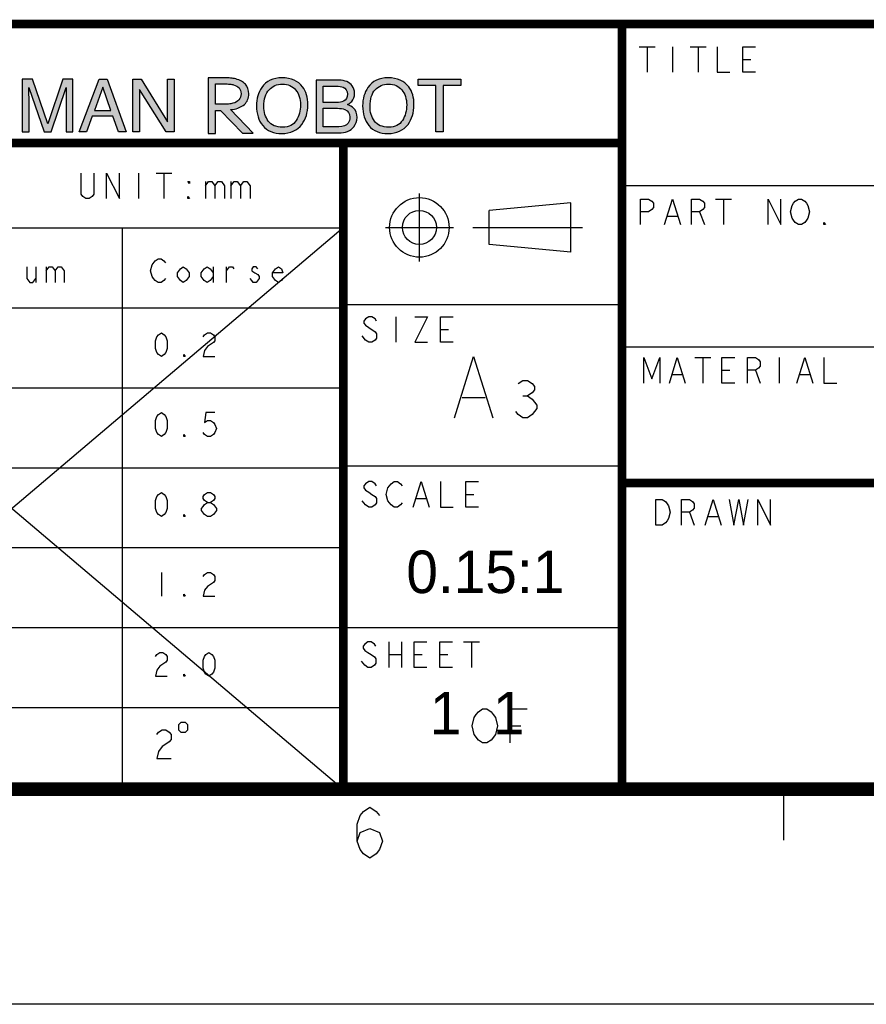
# Model space of a CAD drawing. Header units: millimetres. Extents: x 11 to 407, y 12 to 285.
# Tile 40 of 42: x 256 to 306, y 12 to 70. Entities that reach past the tile are written whole.
import ezdxf

# ---------------------------------------------------------------- set-up
doc = ezdxf.new("R2010")
doc.units = ezdxf.units.MM
doc.header["$LTSCALE"] = 23.1
doc.layers.get('0').update_dxf_attribs({"linetype": 'CONTINUOUS'})
doc.styles.add('TEXTSTYLE_2', font='txt')

msp = doc.modelspace()

# ---------------------------------------------------------------- hatches: boundary and pattern name
at = {"linetype": 'Continuous'}
h = msp.add_hatch(color=7, dxfattribs=at)
edge = h.paths.add_edge_path()
edge.add_spline(control_points=[(237.7376, 69.3162), (237.7376, 69.3162), (235.5933, 69.3162), (235.5933, 69.3162), (235.5933, 69.3162), (232.8167, 69.3162), (232.8167, 69.3162), (232.8167, 69.3162), (233.3036, 67.8738), (233.3036, 67.8738), (233.3036, 67.8738), (235.4928, 67.8738), (235.4928, 67.8738), (235.4928, 67.8738), (235.104, 63.3154), (235.104, 63.3154), (235.104, 63.3154), (236.6092, 63.3154), (236.6092, 63.3154), (236.6092, 63.3154), (237.2381, 67.7913), (237.2381, 67.7913), (237.4154, 67.1262), (238.2901, 63.6219), (238.3861, 63.3216), (238.3861, 63.3216), (239.7379, 63.3216), (239.7379, 63.3216), (239.7379, 63.3216), (239.7421, 63.3216), (239.7421, 63.3216), (239.7421, 63.3216), (237.7376, 69.3162), (237.7376, 69.3162)], knot_values=[0, 0, 0, 0, 1, 1, 1, 2, 2, 2, 3, 3, 3, 4, 4, 4, 5, 5, 5, 6, 6, 6, 7, 7, 7, 8, 8, 8, 9, 9, 9, 10, 10, 10, 11, 11, 11, 11], degree=3, periodic=0)
edge = h.paths.add_edge_path()
edge.add_spline(control_points=[(252.3616, 66.3487), (252.5756, 66.1419), (252.6946, 65.9069), (252.7182, 65.6438), (252.7182, 65.6438), (252.3088, 65.6438), (252.3088, 65.6438), (252.2633, 65.8436), (252.1723, 66.0019), (252.0362, 66.1187), (251.9001, 66.2354), (251.7091, 66.2938), (251.4633, 66.2938), (251.1635, 66.2938), (250.9213, 66.1865), (250.7368, 65.9716), (250.5524, 65.7571), (250.4602, 65.4279), (250.4602, 64.9844), (250.4602, 64.6211), (250.5434, 64.3265), (250.7099, 64.1005), (250.8765, 63.8744), (251.1249, 63.7615), (251.4552, 63.7615), (251.7593, 63.7615), (251.9909, 63.8804), (252.1497, 64.1181), (252.2341, 64.2433), (252.2969, 64.4079), (252.3384, 64.6119), (252.3384, 64.6119), (252.7478, 64.6119), (252.7478, 64.6119), (252.7115, 64.2855), (252.5919, 64.0119), (252.389, 63.791), (252.1456, 63.5251), (251.8175, 63.3922), (251.4044, 63.3922), (251.0483, 63.3922), (250.7493, 63.5012), (250.5073, 63.7194), (250.1889, 64.008), (250.0297, 64.4536), (250.0297, 65.0561), (250.0297, 65.5137), (250.1493, 65.8888), (250.3885, 66.1816), (250.6471, 66.4997), (251.0038, 66.6589), (251.4584, 66.6589), (251.8463, 66.6589), (252.1474, 66.5555), (252.3616, 66.3487)], knot_values=[0, 0, 0, 0, 1, 1, 1, 2, 2, 2, 3, 3, 3, 4, 4, 4, 5, 5, 5, 6, 6, 6, 7, 7, 7, 8, 8, 8, 9, 9, 9, 10, 10, 10, 11, 11, 11, 12, 12, 12, 13, 13, 13, 14, 14, 14, 15, 15, 15, 16, 16, 16, 17, 17, 17, 18, 18, 18, 18], degree=3, periodic=0)
edge = h.paths.add_edge_path()
edge.add_spline(control_points=[(256.4006, 66.5745), (256.4006, 66.5745), (257.0022, 66.5745), (257.0022, 66.5745), (257.0022, 66.5745), (257.8937, 63.9535), (257.8937, 63.9535), (257.8937, 63.9535), (258.7787, 66.5745), (258.7787, 66.5745), (258.7787, 66.5745), (259.3761, 66.5745), (259.3761, 66.5745), (259.3761, 66.5745), (259.3761, 63.4745), (259.3761, 63.4745), (259.3761, 63.4745), (258.9752, 63.4745), (258.9752, 63.4745), (258.9752, 63.4745), (258.9752, 65.3041), (258.9752, 65.3041), (258.9752, 65.3674), (258.9766, 65.4722), (258.9794, 65.6185), (258.9822, 65.7648), (258.9836, 65.9217), (258.9836, 66.0891), (258.9836, 66.0891), (258.0985, 63.4745), (258.0985, 63.4745), (258.0985, 63.4745), (257.6825, 63.4745), (257.6825, 63.4745), (257.6825, 63.4745), (256.7889, 66.0891), (256.7889, 66.0891), (256.7889, 66.0891), (256.7889, 65.9942), (256.7889, 65.9942), (256.7889, 65.9182), (256.791, 65.8025), (256.7953, 65.647), (256.7995, 65.4916), (256.8016, 65.3772), (256.8016, 65.3041), (256.8016, 65.3041), (256.8016, 63.4745), (256.8016, 63.4745), (256.8016, 63.4745), (256.4006, 63.4745), (256.4006, 63.4745), (256.4006, 63.4745), (256.4006, 66.5745), (256.4006, 66.5745)], knot_values=[0, 0, 0, 0, 1, 1, 1, 2, 2, 2, 3, 3, 3, 4, 4, 4, 5, 5, 5, 6, 6, 6, 7, 7, 7, 8, 8, 8, 9, 9, 9, 10, 10, 10, 11, 11, 11, 12, 12, 12, 13, 13, 13, 14, 14, 14, 15, 15, 15, 16, 16, 16, 17, 17, 17, 18, 18, 18, 18], degree=3, periodic=0)
edge = h.paths.add_edge_path()
edge.add_spline(control_points=[(272.8903, 66.1313), (273.0957, 65.857), (273.1984, 65.506), (273.1984, 65.0783), (273.1984, 64.6154), (273.081, 64.2307), (272.846, 63.924), (272.5703, 63.5638), (272.1771, 63.3837), (271.6664, 63.3837), (271.1895, 63.3837), (270.8145, 63.5413), (270.5416, 63.8564), (270.2982, 64.1603), (270.1765, 64.5444), (270.1765, 65.0087), (270.1765, 65.4279), (270.2806, 65.7866), (270.4888, 66.0849), (270.7561, 66.4676), (271.1515, 66.6589), (271.6748, 66.6589), (272.2221, 66.6589), (272.6273, 66.483), (272.8903, 66.1313)], knot_values=[0, 0, 0, 0, 1, 1, 1, 2, 2, 2, 3, 3, 3, 4, 4, 4, 5, 5, 5, 6, 6, 6, 7, 7, 7, 8, 8, 8, 8], degree=3, periodic=0)
edge = h.paths.add_edge_path()
edge.add_spline(control_points=[(272.52, 64.1554), (272.6853, 64.4208), (272.7679, 64.7261), (272.7679, 65.0709), (272.7679, 65.4356), (272.6726, 65.7291), (272.482, 65.9516), (272.2914, 66.1741), (272.0308, 66.2854), (271.7001, 66.2854), (271.3794, 66.2854), (271.1177, 66.1751), (270.9151, 65.9548), (270.7125, 65.7344), (270.6112, 65.4096), (270.6112, 64.9802), (270.6112, 64.6365), (270.6981, 64.3469), (270.8719, 64.1111), (271.0456, 63.8751), (271.3273, 63.7573), (271.717, 63.7573), (272.087, 63.7573), (272.3547, 63.8899), (272.52, 64.1554)], knot_values=[0, 0, 0, 0, 1, 1, 1, 2, 2, 2, 3, 3, 3, 4, 4, 4, 5, 5, 5, 6, 6, 6, 7, 7, 7, 8, 8, 8, 8], degree=3, periodic=0)
edge = h.paths.add_edge_path()
edge.add_spline(control_points=[(273.688, 66.5178), (273.688, 66.5178), (275.0284, 66.5178), (275.0284, 66.5178), (275.3937, 66.5178), (275.6536, 66.4095), (275.808, 66.1928), (275.8985, 66.0648), (275.9439, 65.9171), (275.9439, 65.7497), (275.9439, 65.5541), (275.8883, 65.3937), (275.7772, 65.2685), (275.7195, 65.2024), (275.6365, 65.1419), (275.5282, 65.087), (275.6872, 65.0265), (275.806, 64.9583), (275.8848, 64.8823), (276.0241, 64.7473), (276.0937, 64.5609), (276.0937, 64.3231), (276.0937, 64.1233), (276.0308, 63.9426), (275.9047, 63.7808), (275.7165, 63.5388), (275.417, 63.4178), (275.0066, 63.4178), (275.0066, 63.4178), (273.688, 63.4178), (273.688, 63.4178), (273.688, 63.4178), (273.688, 66.5178), (273.688, 66.5178)], knot_values=[0, 0, 0, 0, 1, 1, 1, 2, 2, 2, 3, 3, 3, 4, 4, 4, 5, 5, 5, 6, 6, 6, 7, 7, 7, 8, 8, 8, 9, 9, 9, 10, 10, 10, 11, 11, 11, 11], degree=3, periodic=0)
edge = h.paths.add_edge_path()
edge.add_spline(control_points=[(274.8715, 65.2073), (275.0506, 65.2073), (275.1898, 65.2319), (275.2894, 65.2812), (275.4457, 65.3586), (275.524, 65.4978), (275.524, 65.699), (275.524, 65.9016), (275.4408, 66.0381), (275.2744, 66.1084), (275.1807, 66.1478), (275.0412, 66.1675), (274.8566, 66.1675), (274.8566, 66.1675), (274.0995, 66.1675), (274.0995, 66.1675), (274.0995, 66.1675), (274.0995, 65.2073), (274.0995, 65.2073), (274.0995, 65.2073), (274.8715, 65.2073), (274.8715, 65.2073)], knot_values=[0, 0, 0, 0, 1, 1, 1, 2, 2, 2, 3, 3, 3, 4, 4, 4, 5, 5, 5, 6, 6, 6, 7, 7, 7, 7], degree=3, periodic=0)
edge = h.paths.add_edge_path()
edge.add_spline(control_points=[(275.0135, 63.7765), (275.2734, 63.7765), (275.4585, 63.8511), (275.5693, 64.0002), (275.639, 64.0945), (275.6738, 64.2085), (275.6738, 64.3421), (275.6738, 64.5672), (275.5722, 64.7205), (275.3692, 64.8021), (275.2612, 64.8458), (275.1184, 64.8676), (274.941, 64.8676), (274.941, 64.8676), (274.0995, 64.8676), (274.0995, 64.8676), (274.0995, 64.8676), (274.0995, 63.7765), (274.0995, 63.7765), (274.0995, 63.7765), (275.0135, 63.7765), (275.0135, 63.7765)], knot_values=[0, 0, 0, 0, 1, 1, 1, 2, 2, 2, 3, 3, 3, 4, 4, 4, 5, 5, 5, 6, 6, 6, 7, 7, 7, 7], degree=3, periodic=0)
edge = h.paths.add_edge_path()
edge.add_spline(control_points=[(279.1347, 66.1313), (279.3401, 65.857), (279.4428, 65.506), (279.4428, 65.0783), (279.4428, 64.6154), (279.3253, 64.2307), (279.0903, 63.924), (278.8146, 63.5638), (278.4214, 63.3837), (277.9107, 63.3837), (277.4338, 63.3837), (277.0588, 63.5413), (276.7859, 63.8564), (276.5425, 64.1603), (276.4208, 64.5444), (276.4208, 65.0087), (276.4208, 65.4279), (276.5249, 65.7866), (276.7332, 66.0849), (277.0005, 66.4676), (277.3958, 66.6589), (277.9191, 66.6589), (278.4664, 66.6589), (278.8716, 66.483), (279.1347, 66.1313)], knot_values=[0, 0, 0, 0, 1, 1, 1, 2, 2, 2, 3, 3, 3, 4, 4, 4, 5, 5, 5, 6, 6, 6, 7, 7, 7, 8, 8, 8, 8], degree=3, periodic=0)
edge = h.paths.add_edge_path()
edge.add_spline(control_points=[(278.7643, 64.1554), (278.9296, 64.4208), (279.0123, 64.7261), (279.0123, 65.0709), (279.0123, 65.4356), (278.9169, 65.7291), (278.7263, 65.9516), (278.5357, 66.1741), (278.2751, 66.2854), (277.9445, 66.2854), (277.6237, 66.2854), (277.362, 66.1751), (277.1594, 65.9548), (276.9568, 65.7344), (276.8556, 65.4096), (276.8556, 64.9802), (276.8556, 64.6365), (276.9424, 64.3469), (277.1162, 64.1111), (277.2899, 63.8751), (277.5716, 63.7573), (277.9613, 63.7573), (278.3313, 63.7573), (278.599, 63.8899), (278.7643, 64.1554)], knot_values=[0, 0, 0, 0, 1, 1, 1, 2, 2, 2, 3, 3, 3, 4, 4, 4, 5, 5, 5, 6, 6, 6, 7, 7, 7, 8, 8, 8, 8], degree=3, periodic=0)
edge = h.paths.add_edge_path()
edge.add_spline(control_points=[(267.7686, 64.7443), (267.7686, 64.7443), (267.7686, 63.3899), (267.7686, 63.3899), (267.7686, 63.3899), (267.3332, 63.3899), (267.3332, 63.3899), (267.3332, 63.3899), (267.3332, 66.6611), (267.3332, 66.6611), (267.3332, 66.6611), (268.2592, 66.6611), (268.2592, 66.6611), (268.4159, 66.6611), (268.5488, 66.6558), (268.6583, 66.6453), (268.7676, 66.6347), (268.8678, 66.6179), (268.9585, 66.5951), (269.2077, 66.5333), (269.3981, 66.4276), (269.5297, 66.2786), (269.6613, 66.1294), (269.7272, 65.9432), (269.7272, 65.72), (269.7272, 65.5879), (269.704, 65.4697), (269.6577, 65.3654), (269.6114, 65.261), (269.5464, 65.1706), (269.4627, 65.094), (269.379, 65.0173), (269.2788, 64.9546), (269.162, 64.9057), (269.0454, 64.8569), (268.9158, 64.8211), (268.7734, 64.7982), (268.7734, 64.7982), (268.6402, 64.7883), (268.6402, 64.7883), (268.6402, 64.7883), (269.9767, 63.413), (269.9767, 63.413), (269.9767, 63.413), (269.3595, 63.413), (269.3595, 63.413), (269.3595, 63.413), (268.0529, 64.7443), (268.0529, 64.7443), (268.0529, 64.7443), (267.7686, 64.7443), (267.7686, 64.7443)], knot_values=[0, 0, 0, 0, 1, 1, 1, 2, 2, 2, 3, 3, 3, 4, 4, 4, 5, 5, 5, 6, 6, 6, 7, 7, 7, 8, 8, 8, 9, 9, 9, 10, 10, 10, 11, 11, 11, 12, 12, 12, 13, 13, 13, 14, 14, 14, 15, 15, 15, 16, 16, 16, 17, 17, 17, 17], degree=3, periodic=0)
edge = h.paths.add_edge_path()
edge.add_spline(control_points=[(267.7686, 66.3018), (267.7686, 66.3018), (267.7686, 65.1037), (267.7686, 65.1037), (267.7686, 65.1037), (268.1988, 65.1037), (268.1988, 65.1037), (268.3325, 65.1037), (268.4464, 65.1078), (268.5409, 65.1159), (268.6353, 65.1241), (268.7199, 65.1388), (268.7947, 65.1601), (268.946, 65.2023), (269.0628, 65.2701), (269.1448, 65.3629), (269.2267, 65.4559), (269.2677, 65.5772), (269.2677, 65.7272), (269.2658, 65.8674), (269.2267, 65.9803), (269.1501, 66.0659), (269.0734, 66.1513), (268.9675, 66.2129), (268.8321, 66.2504), (268.7679, 66.2684), (268.6913, 66.2814), (268.6023, 66.2896), (268.5132, 66.2977), (268.4001, 66.3018), (268.263, 66.3018), (268.263, 66.3018), (267.7686, 66.3018), (267.7686, 66.3018)], knot_values=[0, 0, 0, 0, 1, 1, 1, 2, 2, 2, 3, 3, 3, 4, 4, 4, 5, 5, 5, 6, 6, 6, 7, 7, 7, 8, 8, 8, 9, 9, 9, 10, 10, 10, 11, 11, 11, 11], degree=3, periodic=0)
h.paths.add_polyline_path([(242.395, 63.3216), (242.395, 69.3352), (241.0711, 65.8653), (241.1109, 63.3216)])
h.paths.add_polyline_path([(280.7279, 63.4745), (280.7279, 66.2052), (279.6833, 66.2052), (279.6833, 66.5745), (282.1967, 66.5745), (282.1967, 66.2052), (281.1521, 66.2052), (281.1521, 63.4745)])
h.paths.add_polyline_path([(264.8637, 63.4745), (263.2949, 65.9762), (263.2949, 63.4745), (262.894, 63.4745), (262.894, 66.5745), (263.3886, 66.5745), (264.9346, 64.0698), (264.9346, 66.5745), (265.3356, 66.5745), (265.3356, 63.4745)])
h.paths.add_polyline_path([(262.0551, 63.4745), (261.7316, 64.403), (260.5153, 64.403), (260.1791, 63.4745), (259.7486, 63.4745), (260.9159, 66.5745), (261.39, 66.5745), (262.5152, 63.4745)])
h.paths.add_polyline_path([(255.3181, 63.4745), (255.3181, 64.9242), (253.7248, 64.9242), (253.7248, 63.4745), (253.3006, 63.4745), (253.3006, 66.5745), (253.7248, 66.5745), (253.7248, 65.2935), (255.3181, 65.2935), (255.3181, 66.5745), (255.7422, 66.5745), (255.7422, 63.4745)])
h.paths.add_polyline_path([(247.3264, 63.4745), (247.3264, 66.5745), (249.576, 66.5745), (249.576, 66.1946), (247.7358, 66.1946), (247.7358, 65.2534), (249.4367, 65.2534), (249.4367, 64.8947), (247.7358, 64.8947), (247.7358, 63.8438), (249.6077, 63.8438), (249.6077, 63.4745)])
h.paths.add_polyline_path([(245.4314, 63.4745), (245.4314, 66.2052), (244.3868, 66.2052), (244.3868, 66.5745), (246.9002, 66.5745), (246.9002, 66.2052), (245.8556, 66.2052), (245.8556, 63.4745)])
h.paths.add_polyline_path([(261.6123, 64.7449), (261.135, 66.1144), (260.6391, 64.7449)])
h.paths.add_polyline_path([(240.2797, 69.3365), (239.184, 65.8802), (239.9012, 63.7392), (242.0895, 69.3365)])

# ---------------------------------------------------------------- linework, layer by layer
at = {"color": 7, "linetype": 'Continuous'}
for p, q in [((292.6866, 68.4851), (293.6241, 68.4851)), ((293.1553, 68.4851), (293.1553, 66.9851)), ((294.6554, 68.4851), (294.6554, 66.9851)), ((295.6866, 68.4851), (296.6241, 68.4851)), ((296.1553, 68.4851), (296.1553, 66.9851)), ((298.7803, 67.7351), (299.2491, 67.7351)), ((259.7486, 63.4745), (260.9159, 66.5745)), ((261.135, 66.1144), (260.6391, 64.7449)), ((260.9159, 66.5745), (261.39, 66.5745)), ((261.6123, 64.7449), (261.135, 66.1144)), ((261.39, 66.5745), (262.5152, 63.4745)), ((262.894, 66.5745), (263.3886, 66.5745)), ((262.894, 63.4745), (262.894, 66.5745)), ((263.3886, 66.5745), (264.9346, 64.0698)), ((264.9346, 66.5745), (265.3356, 66.5745)), ((264.9346, 64.0698), (264.9346, 66.5745)), ((265.3356, 66.5745), (265.3356, 63.4745)), ((279.6833, 66.5745), (282.1967, 66.5745)), ((279.6833, 66.2052), (279.6833, 66.5745)), ((280.7279, 66.2052), (279.6833, 66.2052)), ((280.7279, 63.4745), (280.7279, 66.2052)), ((282.1967, 66.2052), (281.1521, 66.2052)), ((281.1521, 66.2052), (281.1521, 63.4745)), ((282.1967, 66.5745), (282.1967, 66.2052)), ((264.8637, 63.4745), (263.2949, 65.9762)), ((263.2949, 65.9762), (263.2949, 63.4745)), ((260.5153, 64.403), (260.1791, 63.4745)), ((261.7316, 64.403), (260.5153, 64.403)), ((260.6391, 64.7449), (261.6123, 64.7449)), ((262.0551, 63.4745), (261.7316, 64.403)), ((260.1791, 63.4745), (259.7486, 63.4745)), ((262.5152, 63.4745), (262.0551, 63.4745)), ((263.2949, 63.4745), (262.894, 63.4745)), ((265.3356, 63.4745), (264.8637, 63.4745)), ((281.1521, 63.4745), (280.7279, 63.4745)), ((263.2369, 61.0607), (263.2369, 59.5607)), ((264.2681, 61.0607), (265.2056, 61.0607)), ((264.7369, 61.0607), (264.7369, 59.5607)), ((267.1744, 60.5607), (267.1744, 59.5607)), ((268.6744, 60.5607), (268.6744, 59.5607)), ((291.6825, 60.329), (393.1825, 60.329)), ((279.7594, 55.8618), (279.7594, 59.8618)), ((288.6752, 59.3122), (283.8708, 58.8618)), ((288.6752, 56.4113), (288.6752, 59.3122)), ((297.1814, 59.5312), (298.1189, 59.5312)), ((297.6502, 59.5312), (297.6502, 58.0312)), ((283.8708, 56.8618), (283.8708, 58.8618)), ((294.3689, 58.5312), (294.9314, 58.5312)), ((296.2439, 58.7812), (296.5252, 58.0312)), ((222.1825, 57.829), (275.2825, 57.829)), ((262.2825, 57.829), (262.2825, 24.829)), ((277.7594, 57.8618), (281.7594, 57.8618)), ((282.9048, 57.8618), (289.3524, 57.8618)), ((288.6752, 56.4113), (283.8708, 56.8618)), ((257.2014, 55.5495), (257.2014, 54.6162)), ((257.8139, 55.5495), (257.8139, 54.6162)), ((267.6235, 55.5495), (267.6235, 54.6162)), ((268.411, 54.6162), (268.411, 55.5495)), ((275.2825, 53.329), (291.6825, 53.329)), ((222.1825, 53.129), (275.2825, 53.129)), ((278.3716, 52.6039), (278.3716, 51.104)), ((280.9966, 51.8539), (281.4654, 51.8539)), ((276.5904, 51.2289), (276.4029, 51.4789)), ((291.6825, 50.829), (390.1825, 50.829)), ((295.9646, 50.21), (296.9021, 50.21)), ((296.4333, 50.21), (296.4333, 48.71)), ((300.9333, 50.21), (300.9333, 48.71)), ((297.5583, 49.46), (298.0271, 49.46)), ((299.5271, 49.46), (299.8083, 48.71)), ((294.6521, 49.21), (295.2146, 49.21)), ((302.1521, 49.21), (302.7146, 49.21)), ((222.1825, 48.429), (275.2825, 48.429)), ((282.2731, 47.8658), (283.6231, 47.8658)), ((285.8524, 47.9499), (286.1274, 47.9499)), ((222.1825, 43.729), (275.2825, 43.729)), ((275.2825, 43.829), (291.6825, 43.829)), ((279.5904, 41.9108), (280.1529, 41.9108)), ((282.4966, 42.1608), (282.9654, 42.1608)), ((295.641, 41.1063), (295.9223, 40.3563)), ((296.766, 40.8563), (297.3285, 40.8563)), ((222.1825, 39.029), (275.2825, 39.029)), ((264.5815, 37.5662), (264.5815, 36.1662)), ((222.1825, 34.329), (291.6825, 34.329)), ((277.9557, 33.4824), (277.9557, 31.9824)), ((278.7057, 33.4824), (278.7057, 31.9824)), ((282.3619, 33.4824), (283.2994, 33.4824)), ((282.8307, 33.4824), (282.8307, 31.9824)), ((277.9557, 32.7324), (278.7057, 32.7324)), ((279.4557, 32.7324), (279.9244, 32.7324)), ((280.9557, 32.7324), (281.4244, 32.7324)), ((222.1825, 29.629), (275.2825, 29.629)), ((285.1063, 28.541), (285.7313, 28.541)), ((301.1825, 24.829), (301.1825, 21.829)), ((406.6465, 12.1674), (10.6465, 12.1674))]:
    msp.add_line(p, q, dxfattribs=at)
for p, q in [((275.2825, 57.829), (236.2825, 24.829)), ((236.2825, 57.829), (275.2825, 24.829))]:
    msp.add_line(p, q)
for points, const_width in [([(390.1825, 69.829), (222.1825, 69.829)], 0.5), ([(291.6825, 69.829), (291.6825, 24.829)], 0.5), ([(291.6825, 62.829), (222.1825, 62.829)], 0.5), ([(275.2825, 62.829), (275.2825, 24.829)], 0.5), ([(390.1825, 42.829), (291.6825, 42.829)], 0.5), ([(390.1825, 24.829), (29.1825, 24.829)], 0.8)]:
    msp.add_lwpolyline(points, dxfattribs=dict(at, const_width=const_width))
for points in [[(297.2804, 68.4851), (297.2804, 66.9851), (298.0303, 66.9851)], [(299.5303, 66.9851), (298.7803, 66.9851), (298.7803, 68.4851), (299.5303, 68.4851)], [(260.6119, 61.0607), (260.6119, 59.8107), (260.5181, 59.6857), (260.3306, 59.5607), (260.1431, 59.5607), (259.9556, 59.6857), (259.8619, 59.8107), (259.8619, 61.0607)], [(261.3619, 59.5607), (261.3619, 61.0607), (262.1119, 59.5607), (262.1119, 61.0607)], [(266.2369, 60.5607), (266.2369, 60.4357), (266.1431, 60.5607), (266.2369, 60.5607)], [(267.1744, 60.3107), (267.3619, 60.5607), (267.5494, 60.5607), (267.7369, 60.3107), (267.7369, 59.5607)], [(267.7369, 60.3107), (267.9244, 60.5607), (268.1119, 60.5607), (268.2994, 60.3107), (268.2994, 59.5607)], [(268.6744, 60.3107), (268.8619, 60.5607), (269.0494, 60.5607), (269.2369, 60.3107), (269.2369, 59.5607)], [(269.2369, 60.3107), (269.4244, 60.5607), (269.6119, 60.5607), (269.7994, 60.3107), (269.7994, 59.5607)], [(266.2369, 59.5607), (266.1431, 59.5607), (266.1431, 59.6857), (266.2369, 59.5607)], [(292.7751, 58.0312), (292.7751, 59.5312), (293.2439, 59.5312), (293.4314, 59.4062), (293.5252, 59.2812), (293.5252, 59.0312), (293.4314, 58.9062), (293.2439, 58.7812), (292.7751, 58.7812)], [(294.1814, 58.0312), (294.6501, 59.5312), (295.1189, 58.0312)], [(295.7752, 58.0312), (295.7752, 59.5312), (296.2439, 59.5312), (296.4314, 59.4062), (296.5252, 59.2812), (296.5252, 59.0312), (296.4314, 58.9062), (296.2439, 58.7812), (295.7752, 58.7812)], [(300.2752, 58.0312), (300.2752, 59.5312), (301.0252, 58.0312), (301.0252, 59.5312)], [(302.5251, 58.2812), (302.4314, 58.1562), (302.2439, 58.0312), (302.0564, 58.0312), (301.8689, 58.1562), (301.7752, 58.2812), (301.6814, 58.4062), (301.5877, 58.7812), (301.6814, 59.1562), (301.7752, 59.2812), (301.8689, 59.4062), (302.0564, 59.5312), (302.2439, 59.5312), (302.4314, 59.4062), (302.5251, 59.2812), (302.6189, 59.1562), (302.7127, 58.7812), (302.6189, 58.4062), (302.5251, 58.2812)], [(303.6502, 58.0312), (303.5564, 58.0312), (303.5564, 58.1562), (303.6502, 58.0312)], [(264.8235, 54.8495), (264.736, 54.7329), (264.561, 54.6162), (264.3861, 54.6162), (264.211, 54.7329), (264.1236, 54.8495), (264.036, 54.9662), (263.9485, 55.3162), (264.036, 55.6662), (264.211, 55.8995)], [(264.211, 55.8995), (264.3861, 56.0162), (264.561, 56.0162), (264.736, 55.8995), (264.8235, 55.7829)], [(256.6764, 55.5495), (256.6764, 54.8495), (256.8514, 54.6162), (257.0264, 54.6162), (257.2014, 54.8495)], [(257.8139, 55.3162), (257.9889, 55.5495), (258.1639, 55.5495), (258.3389, 55.3162), (258.3389, 54.6162)], [(258.3389, 55.3162), (258.5139, 55.5495), (258.6889, 55.5495), (258.8639, 55.3162), (258.8639, 54.6162)], [(266.2236, 54.9662), (266.0485, 54.7329), (265.8735, 54.6162), (265.6986, 54.7329), (265.5235, 54.9662), (265.5235, 55.1995), (265.6986, 55.4329), (265.8735, 55.5495), (266.0485, 55.4329), (266.2236, 55.1995), (266.2236, 54.9662)], [(267.6235, 54.9662), (267.4485, 54.7329), (267.2736, 54.6162), (267.0985, 54.7329), (266.9235, 54.9662), (266.9235, 55.1995), (267.0985, 55.4329), (267.2736, 55.5495), (267.4485, 55.4329), (267.6235, 55.1995)], [(268.411, 55.3162), (268.5861, 55.5495), (268.761, 55.5495), (268.8486, 55.4329)], [(270.2485, 55.4329), (270.1611, 55.5495), (269.986, 55.5495), (269.8986, 55.4329), (269.8986, 55.3162), (270.0735, 55.1995), (270.2485, 55.0829), (270.336, 54.9662), (270.336, 54.8495)], [(271.7361, 54.8495), (271.6485, 54.7329), (271.4736, 54.6162), (271.2985, 54.7329), (271.1235, 54.9662), (271.1235, 55.1995), (271.2985, 55.4329), (271.4736, 55.5495), (271.6485, 55.4329), (271.7361, 55.1995), (271.1235, 55.1995)], [(270.336, 54.8495), (270.1611, 54.6162), (269.986, 54.6162), (269.8986, 54.7329), (269.811, 54.8495)], [(277.2466, 52.3539), (277.1529, 52.4789), (276.9654, 52.6039), (276.7779, 52.6039), (276.5904, 52.4789), (276.4966, 52.3539), (276.4966, 52.229), (276.5904, 52.104), (276.7779, 51.9789)], [(279.4966, 52.6039), (280.2466, 52.6039), (279.4966, 51.104), (280.2466, 51.104)], [(281.7466, 51.104), (280.9966, 51.104), (280.9966, 52.6039), (281.7466, 52.6039)], [(264.5815, 50.2662), (264.4065, 50.3829), (264.319, 50.4995), (264.2315, 50.7329), (264.2315, 51.1995), (264.319, 51.4329), (264.4065, 51.5495), (264.5815, 51.6662), (264.7565, 51.5495), (264.844, 51.4329), (264.9315, 51.1995), (264.9315, 50.7329), (264.844, 50.4995), (264.7565, 50.3829), (264.5815, 50.2662)], [(267.0315, 51.4329), (267.119, 51.5495), (267.294, 51.6662), (267.469, 51.6662), (267.644, 51.5495), (267.7315, 51.4329), (267.7315, 51.1995), (267.644, 51.0829), (267.469, 50.9662), (267.294, 50.8495), (267.119, 50.6162), (267.0315, 50.2662), (267.7315, 50.2662)], [(276.7779, 51.9789), (277.1529, 51.7289), (277.2466, 51.604), (277.2466, 51.3539), (277.1529, 51.2289), (276.9654, 51.104), (276.7779, 51.104), (276.5904, 51.2289)], [(265.9815, 50.2662), (265.894, 50.2662), (265.894, 50.3829), (265.9815, 50.2662)], [(281.8231, 46.6658), (282.9481, 50.2658), (284.0731, 46.6658)], [(292.9646, 48.71), (292.9646, 50.21), (293.4333, 48.96), (293.9021, 50.21), (293.9021, 48.71)], [(294.4646, 48.71), (294.9333, 50.21), (295.4021, 48.71)], [(298.3083, 48.71), (297.5583, 48.71), (297.5583, 50.21), (298.3083, 50.21)], [(299.0583, 48.71), (299.0583, 50.21), (299.5271, 50.21), (299.7146, 50.085), (299.8083, 49.96), (299.8083, 49.71), (299.7146, 49.585), (299.5271, 49.46), (299.0583, 49.46)], [(301.9646, 48.71), (302.4333, 50.21), (302.9021, 48.71)], [(303.5583, 50.21), (303.5583, 48.71), (304.3083, 48.71)], [(285.5774, 48.6832), (285.8524, 48.8666), (286.1274, 48.8666), (286.4024, 48.6832), (286.5399, 48.4999), (286.5399, 48.3166), (286.4024, 48.1332), (286.1274, 47.9499), (286.4024, 47.7666)], [(286.4024, 47.7666), (286.6774, 47.3999), (286.6774, 47.2166), (286.5399, 47.0332), (286.4024, 46.8499), (286.1274, 46.6666), (285.8524, 46.6666), (285.5774, 46.8499), (285.4399, 47.0332)], [(264.5815, 45.5662), (264.4065, 45.6829), (264.319, 45.7995), (264.2315, 46.0329), (264.2315, 46.4995), (264.319, 46.7329), (264.4065, 46.8495), (264.5815, 46.9662), (264.7565, 46.8495), (264.844, 46.7329), (264.9315, 46.4995), (264.9315, 46.0329), (264.844, 45.7995), (264.7565, 45.6829), (264.5815, 45.5662)], [(267.7315, 46.9662), (267.2065, 46.9662), (267.119, 46.3829), (267.294, 46.4995), (267.469, 46.4995), (267.644, 46.3829), (267.7315, 46.2662), (267.819, 46.0329), (267.7315, 45.7995), (267.644, 45.6829), (267.469, 45.5662), (267.294, 45.5662), (267.119, 45.6829), (267.0315, 45.7995)], [(265.9815, 45.5662), (265.894, 45.5662), (265.894, 45.6829), (265.9815, 45.5662)], [(277.2466, 42.6608), (277.1529, 42.7858), (276.9654, 42.9108), (276.7779, 42.9108), (276.5904, 42.7858), (276.4966, 42.6608), (276.4966, 42.5358), (276.5904, 42.4108), (276.7779, 42.2858), (276.9654, 42.1608), (277.1529, 42.0358), (277.2466, 41.9108), (277.2466, 41.6608), (277.1529, 41.5358), (276.9654, 41.4108), (276.7779, 41.4108), (276.5904, 41.5358), (276.4966, 41.6608), (276.4029, 41.7858)], [(278.0904, 42.7858), (278.2779, 42.9108), (278.4654, 42.9108), (278.6529, 42.7858), (278.7466, 42.6608)], [(279.4029, 41.4108), (279.8716, 42.9108), (280.3404, 41.4108)], [(280.9966, 42.9108), (280.9966, 41.4108), (281.7466, 41.4108)], [(283.2466, 41.4108), (282.4966, 41.4108), (282.4966, 42.9108), (283.2466, 42.9108)], [(277.9029, 41.7858), (277.8091, 42.1608), (277.9029, 42.5358), (278.0904, 42.7858)], [(264.5815, 40.8662), (264.4065, 40.9829), (264.319, 41.0995), (264.2315, 41.3329), (264.2315, 41.7995), (264.319, 42.0329), (264.4065, 42.1495), (264.5815, 42.2662), (264.7565, 42.1495), (264.844, 42.0329), (264.9315, 41.7995), (264.9315, 41.3329), (264.844, 41.0995), (264.7565, 40.9829), (264.5815, 40.8662)], [(267.294, 41.6829), (267.119, 41.7995), (267.0315, 41.9162), (267.0315, 42.0329), (267.119, 42.1495), (267.294, 42.2662), (267.469, 42.2662), (267.644, 42.1495), (267.7315, 42.0329), (267.7315, 41.9162), (267.644, 41.7995), (267.469, 41.6829)], [(278.7466, 41.6608), (278.6529, 41.5358), (278.4654, 41.4108), (278.2779, 41.4108), (278.0904, 41.5358), (277.9029, 41.7858)], [(293.6723, 41.8563), (294.0473, 41.8563), (294.2348, 41.7313), (294.3285, 41.6063), (294.4223, 41.4813), (294.516, 41.1063), (294.4223, 40.7313), (294.3285, 40.6063), (294.2348, 40.4813), (294.0473, 40.3563), (293.6723, 40.3563), (293.6723, 41.8563)], [(295.1723, 40.3563), (295.1723, 41.8563), (295.641, 41.8563), (295.8285, 41.7313), (295.9223, 41.6063), (295.9223, 41.3563), (295.8285, 41.2313), (295.641, 41.1063), (295.1723, 41.1063)], [(296.5785, 40.3563), (297.0473, 41.8563), (297.516, 40.3563)], [(297.9848, 41.8563), (298.266, 40.3563), (298.5473, 41.8563), (298.8285, 40.3563), (299.1098, 41.8563)], [(299.6723, 40.3563), (299.6723, 41.8563), (300.4223, 40.3563), (300.4223, 41.8563)], [(266.944, 41.2162), (266.944, 41.3329), (267.0315, 41.4495), (267.119, 41.5662), (267.294, 41.6829), (267.469, 41.6829), (267.644, 41.5662)], [(267.294, 40.8662), (267.119, 40.9829), (266.944, 41.2162)], [(267.819, 41.2162), (267.644, 40.9829), (267.469, 40.8662), (267.294, 40.8662)], [(267.644, 41.5662), (267.819, 41.3329), (267.819, 41.2162)], [(265.9815, 40.8662), (265.894, 40.8662), (265.894, 40.9829), (265.9815, 40.8662)], [(267.0315, 37.3329), (267.119, 37.4495), (267.294, 37.5662), (267.469, 37.5662), (267.644, 37.4495), (267.7315, 37.3329), (267.7315, 37.0995), (267.644, 36.9829), (267.469, 36.8662), (267.294, 36.7495), (267.119, 36.5162), (267.0315, 36.1662), (267.7315, 36.1662)], [(265.9815, 36.1662), (265.894, 36.1662), (265.894, 36.2829), (265.9815, 36.1662)], [(277.2057, 33.2324), (277.1119, 33.3574), (276.9244, 33.4824), (276.7369, 33.4824), (276.5494, 33.3574), (276.4557, 33.2324), (276.4557, 33.1074), (276.5494, 32.9824), (276.7369, 32.8574), (276.9244, 32.7324), (277.1119, 32.6074), (277.2057, 32.4824), (277.2057, 32.2324), (277.1119, 32.1074), (276.9244, 31.9824), (276.7369, 31.9824), (276.5494, 32.1074), (276.4557, 32.2324), (276.3619, 32.3574)], [(280.2057, 31.9824), (279.4557, 31.9824), (279.4557, 33.4824), (280.2057, 33.4824)], [(281.7057, 31.9824), (280.9557, 31.9824), (280.9557, 33.4824), (281.7057, 33.4824)], [(264.2315, 32.6329), (264.319, 32.7495), (264.494, 32.8662), (264.669, 32.8662), (264.844, 32.7495), (264.9315, 32.6329), (264.9315, 32.3995), (264.844, 32.2829), (264.669, 32.1662), (264.494, 32.0495), (264.319, 31.8162), (264.2315, 31.4662), (264.9315, 31.4662)], [(267.3815, 31.4662), (267.2065, 31.5829), (267.119, 31.6995), (267.0315, 31.9329), (267.0315, 32.3995), (267.119, 32.6329), (267.2065, 32.7495), (267.3815, 32.8662), (267.5565, 32.7495), (267.644, 32.6329), (267.7315, 32.3995), (267.7315, 31.9329), (267.644, 31.6995), (267.5565, 31.5829), (267.3815, 31.4662)], [(265.9815, 31.4662), (265.894, 31.4662), (265.894, 31.5829), (265.9815, 31.4662)], [(283.2313, 27.7077), (282.9813, 28.041), (282.8563, 28.541), (282.9813, 29.041), (283.1063, 29.2077), (283.2313, 29.3744), (283.4813, 29.541), (283.7313, 29.541), (283.9813, 29.3744), (284.1063, 29.2077), (284.2313, 29.041), (284.3563, 28.541), (284.2313, 28.041)], [(285.1063, 27.541), (285.1063, 29.541), (286.1063, 29.541)], [(265.5815, 28.5995), (265.5815, 28.3162), (265.7232, 28.1745), (266.0065, 28.1745), (266.1482, 28.3162), (266.1482, 28.5995), (266.0065, 28.7412), (265.7232, 28.7412), (265.5815, 28.5995)], [(264.3065, 28.0329), (264.4128, 28.1745), (264.6253, 28.3162), (264.8378, 28.3162), (265.0502, 28.1745), (265.1565, 28.0329), (265.1565, 27.7495), (265.0502, 27.6079), (264.8378, 27.4662), (264.6253, 27.3245), (264.4128, 27.0412), (264.3065, 26.6162), (265.1565, 26.6162)], [(284.2313, 28.041), (283.9813, 27.7077), (283.7313, 27.541), (283.4813, 27.541), (283.2313, 27.7077)], [(276.0917, 21.7642), (276.2792, 22.2642), (276.8417, 22.5142), (277.4042, 22.2642), (277.5917, 21.7642), (277.4042, 21.2642), (277.2167, 21.0142), (276.8417, 20.7642), (276.4667, 21.0142), (276.2792, 21.2642), (276.0917, 21.7642), (276.0917, 22.7642), (276.2792, 23.2642), (276.4667, 23.5142), (276.8417, 23.7642), (277.2167, 23.5142), (277.4042, 23.2642)]]:
    msp.add_lwpolyline(points, dxfattribs=at)
for radius in [1.75, 1]:
    msp.add_circle((279.7594, 57.8618), radius, dxfattribs=at)
for points, knots in [([(267.7686, 64.7443), (267.7686, 64.7443), (267.7686, 63.3899), (267.7686, 63.3899), (267.7686, 63.3899), (267.3332, 63.3899), (267.3332, 63.3899), (267.3332, 63.3899), (267.3332, 66.6611), (267.3332, 66.6611), (267.3332, 66.6611), (268.2592, 66.6611), (268.2592, 66.6611), (268.4159, 66.6611), (268.5488, 66.6558), (268.6583, 66.6453), (268.7676, 66.6347), (268.8678, 66.6179), (268.9585, 66.5951), (269.2077, 66.5333), (269.3981, 66.4276), (269.5297, 66.2786), (269.6613, 66.1294), (269.7272, 65.9432), (269.7272, 65.72), (269.7272, 65.5879), (269.704, 65.4697), (269.6577, 65.3654), (269.6114, 65.261), (269.5464, 65.1706), (269.4627, 65.094), (269.379, 65.0173), (269.2788, 64.9546), (269.162, 64.9057), (269.0454, 64.8569), (268.9158, 64.8211), (268.7734, 64.7982), (268.7734, 64.7982), (268.6402, 64.7883), (268.6402, 64.7883), (268.6402, 64.7883), (269.9767, 63.413), (269.9767, 63.413), (269.9767, 63.413), (269.3595, 63.413), (269.3595, 63.413), (269.3595, 63.413), (268.0529, 64.7443), (268.0529, 64.7443), (268.0529, 64.7443), (267.7686, 64.7443), (267.7686, 64.7443)], [0, 0, 0, 0, 1, 1, 1, 2, 2, 2, 3, 3, 3, 4, 4, 4, 5, 5, 5, 6, 6, 6, 7, 7, 7, 8, 8, 8, 9, 9, 9, 10, 10, 10, 11, 11, 11, 12, 12, 12, 13, 13, 13, 14, 14, 14, 15, 15, 15, 16, 16, 16, 17, 17, 17, 17]), ([(272.8903, 66.1313), (273.0957, 65.857), (273.1984, 65.506), (273.1984, 65.0783), (273.1984, 64.6154), (273.081, 64.2307), (272.846, 63.924), (272.5703, 63.5638), (272.1771, 63.3837), (271.6664, 63.3837), (271.1895, 63.3837), (270.8145, 63.5413), (270.5416, 63.8564), (270.2982, 64.1603), (270.1765, 64.5444), (270.1765, 65.0087), (270.1765, 65.4279), (270.2806, 65.7866), (270.4888, 66.0849), (270.7561, 66.4676), (271.1515, 66.6589), (271.6748, 66.6589), (272.2221, 66.6589), (272.6273, 66.483), (272.8903, 66.1313)], [0, 0, 0, 0, 1, 1, 1, 2, 2, 2, 3, 3, 3, 4, 4, 4, 5, 5, 5, 6, 6, 6, 7, 7, 7, 8, 8, 8, 8]), ([(279.1347, 66.1313), (279.3401, 65.857), (279.4428, 65.506), (279.4428, 65.0783), (279.4428, 64.6154), (279.3253, 64.2307), (279.0903, 63.924), (278.8146, 63.5638), (278.4214, 63.3837), (277.9107, 63.3837), (277.4338, 63.3837), (277.0588, 63.5413), (276.7859, 63.8564), (276.5425, 64.1603), (276.4208, 64.5444), (276.4208, 65.0087), (276.4208, 65.4279), (276.5249, 65.7866), (276.7332, 66.0849), (277.0005, 66.4676), (277.3958, 66.6589), (277.9191, 66.6589), (278.4664, 66.6589), (278.8716, 66.483), (279.1347, 66.1313)], [0, 0, 0, 0, 1, 1, 1, 2, 2, 2, 3, 3, 3, 4, 4, 4, 5, 5, 5, 6, 6, 6, 7, 7, 7, 8, 8, 8, 8]), ([(256.4006, 66.5745), (256.4006, 66.5745), (257.0022, 66.5745), (257.0022, 66.5745), (257.0022, 66.5745), (257.8937, 63.9535), (257.8937, 63.9535), (257.8937, 63.9535), (258.7787, 66.5745), (258.7787, 66.5745), (258.7787, 66.5745), (259.3761, 66.5745), (259.3761, 66.5745), (259.3761, 66.5745), (259.3761, 63.4745), (259.3761, 63.4745), (259.3761, 63.4745), (258.9752, 63.4745), (258.9752, 63.4745), (258.9752, 63.4745), (258.9752, 65.3041), (258.9752, 65.3041), (258.9752, 65.3674), (258.9766, 65.4722), (258.9794, 65.6185), (258.9822, 65.7648), (258.9836, 65.9217), (258.9836, 66.0891), (258.9836, 66.0891), (258.0985, 63.4745), (258.0985, 63.4745), (258.0985, 63.4745), (257.6825, 63.4745), (257.6825, 63.4745), (257.6825, 63.4745), (256.7889, 66.0891), (256.7889, 66.0891), (256.7889, 66.0891), (256.7889, 65.9942), (256.7889, 65.9942), (256.7889, 65.9182), (256.791, 65.8025), (256.7953, 65.647), (256.7995, 65.4916), (256.8016, 65.3772), (256.8016, 65.3041), (256.8016, 65.3041), (256.8016, 63.4745), (256.8016, 63.4745), (256.8016, 63.4745), (256.4006, 63.4745), (256.4006, 63.4745), (256.4006, 63.4745), (256.4006, 66.5745), (256.4006, 66.5745)], [0, 0, 0, 0, 1, 1, 1, 2, 2, 2, 3, 3, 3, 4, 4, 4, 5, 5, 5, 6, 6, 6, 7, 7, 7, 8, 8, 8, 9, 9, 9, 10, 10, 10, 11, 11, 11, 12, 12, 12, 13, 13, 13, 14, 14, 14, 15, 15, 15, 16, 16, 16, 17, 17, 17, 18, 18, 18, 18]), ([(267.7686, 66.3018), (267.7686, 66.3018), (267.7686, 65.1037), (267.7686, 65.1037), (267.7686, 65.1037), (268.1988, 65.1037), (268.1988, 65.1037), (268.3325, 65.1037), (268.4464, 65.1078), (268.5409, 65.1159), (268.6353, 65.1241), (268.7199, 65.1388), (268.7947, 65.1601), (268.946, 65.2023), (269.0628, 65.2701), (269.1448, 65.3629), (269.2267, 65.4559), (269.2677, 65.5772), (269.2677, 65.7272), (269.2658, 65.8674), (269.2267, 65.9803), (269.1501, 66.0659), (269.0734, 66.1513), (268.9675, 66.2129), (268.8321, 66.2504), (268.7679, 66.2684), (268.6913, 66.2814), (268.6023, 66.2896), (268.5132, 66.2977), (268.4001, 66.3018), (268.263, 66.3018), (268.263, 66.3018), (267.7686, 66.3018), (267.7686, 66.3018)], [0, 0, 0, 0, 1, 1, 1, 2, 2, 2, 3, 3, 3, 4, 4, 4, 5, 5, 5, 6, 6, 6, 7, 7, 7, 8, 8, 8, 9, 9, 9, 10, 10, 10, 11, 11, 11, 11]), ([(272.52, 64.1554), (272.6853, 64.4208), (272.7679, 64.7261), (272.7679, 65.0709), (272.7679, 65.4356), (272.6726, 65.7291), (272.482, 65.9516), (272.2914, 66.1741), (272.0308, 66.2854), (271.7001, 66.2854), (271.3794, 66.2854), (271.1177, 66.1751), (270.9151, 65.9548), (270.7125, 65.7344), (270.6112, 65.4096), (270.6112, 64.9802), (270.6112, 64.6365), (270.6981, 64.3469), (270.8719, 64.1111), (271.0456, 63.8751), (271.3273, 63.7573), (271.717, 63.7573), (272.087, 63.7573), (272.3547, 63.8899), (272.52, 64.1554)], [0, 0, 0, 0, 1, 1, 1, 2, 2, 2, 3, 3, 3, 4, 4, 4, 5, 5, 5, 6, 6, 6, 7, 7, 7, 8, 8, 8, 8]), ([(273.688, 66.5178), (273.688, 66.5178), (275.0284, 66.5178), (275.0284, 66.5178), (275.3937, 66.5178), (275.6536, 66.4095), (275.808, 66.1928), (275.8985, 66.0648), (275.9439, 65.9171), (275.9439, 65.7497), (275.9439, 65.5541), (275.8883, 65.3937), (275.7772, 65.2685), (275.7195, 65.2024), (275.6365, 65.1419), (275.5282, 65.087), (275.6872, 65.0265), (275.806, 64.9583), (275.8848, 64.8823), (276.0241, 64.7473), (276.0937, 64.5609), (276.0937, 64.3231), (276.0937, 64.1233), (276.0308, 63.9426), (275.9047, 63.7808), (275.7165, 63.5388), (275.417, 63.4178), (275.0066, 63.4178), (275.0066, 63.4178), (273.688, 63.4178), (273.688, 63.4178), (273.688, 63.4178), (273.688, 66.5178), (273.688, 66.5178)], [0, 0, 0, 0, 1, 1, 1, 2, 2, 2, 3, 3, 3, 4, 4, 4, 5, 5, 5, 6, 6, 6, 7, 7, 7, 8, 8, 8, 9, 9, 9, 10, 10, 10, 11, 11, 11, 11]), ([(274.8715, 65.2073), (275.0506, 65.2073), (275.1898, 65.2319), (275.2894, 65.2812), (275.4457, 65.3586), (275.524, 65.4978), (275.524, 65.699), (275.524, 65.9016), (275.4408, 66.0381), (275.2744, 66.1084), (275.1807, 66.1478), (275.0412, 66.1675), (274.8566, 66.1675), (274.8566, 66.1675), (274.0995, 66.1675), (274.0995, 66.1675), (274.0995, 66.1675), (274.0995, 65.2073), (274.0995, 65.2073), (274.0995, 65.2073), (274.8715, 65.2073), (274.8715, 65.2073)], [0, 0, 0, 0, 1, 1, 1, 2, 2, 2, 3, 3, 3, 4, 4, 4, 5, 5, 5, 6, 6, 6, 7, 7, 7, 7]), ([(278.7643, 64.1554), (278.9296, 64.4208), (279.0123, 64.7261), (279.0123, 65.0709), (279.0123, 65.4356), (278.9169, 65.7291), (278.7263, 65.9516), (278.5357, 66.1741), (278.2751, 66.2854), (277.9445, 66.2854), (277.6237, 66.2854), (277.362, 66.1751), (277.1594, 65.9548), (276.9568, 65.7344), (276.8556, 65.4096), (276.8556, 64.9802), (276.8556, 64.6365), (276.9424, 64.3469), (277.1162, 64.1111), (277.2899, 63.8751), (277.5716, 63.7573), (277.9613, 63.7573), (278.3313, 63.7573), (278.599, 63.8899), (278.7643, 64.1554)], [0, 0, 0, 0, 1, 1, 1, 2, 2, 2, 3, 3, 3, 4, 4, 4, 5, 5, 5, 6, 6, 6, 7, 7, 7, 8, 8, 8, 8]), ([(275.0135, 63.7765), (275.2734, 63.7765), (275.4585, 63.8511), (275.5693, 64.0002), (275.639, 64.0945), (275.6738, 64.2085), (275.6738, 64.3421), (275.6738, 64.5672), (275.5722, 64.7205), (275.3692, 64.8021), (275.2612, 64.8458), (275.1184, 64.8676), (274.941, 64.8676), (274.941, 64.8676), (274.0995, 64.8676), (274.0995, 64.8676), (274.0995, 64.8676), (274.0995, 63.7765), (274.0995, 63.7765), (274.0995, 63.7765), (275.0135, 63.7765), (275.0135, 63.7765)], [0, 0, 0, 0, 1, 1, 1, 2, 2, 2, 3, 3, 3, 4, 4, 4, 5, 5, 5, 6, 6, 6, 7, 7, 7, 7])]:
    msp.add_open_spline(points, degree=3, knots=knots, dxfattribs=at)

# ---------------------------------------------------------------- texts
at = {"color": 7, "linetype": 'Continuous', "char_height": 2.5, "width": 7.5, "attachment_point": 1, "line_spacing_factor": 0.9, "style": 'TEXTSTYLE_2'}
for s, insert in [('{\\C2;0.15:1}', (278.9906, 38.8538)), ('{\\C2;1  1}', (280.3669, 30.5407))]:
    msp.add_mtext(s, dxfattribs=dict(at, insert=insert))

doc.saveas('drawing.dxf')
